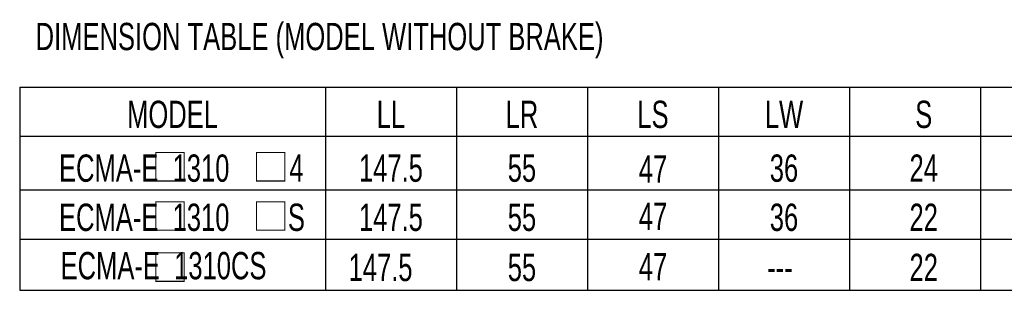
# Model space of a CAD drawing. Header units: millimetres. Extents: x -95 to 535, y -111 to 334.
# Tile 3 of 20: x 25 to 115, y 121 to 146. Entities that reach past the tile are written whole.
import ezdxf
from ezdxf.enums import TextEntityAlignment as Align

# ---------------------------------------------------------------- set-up
doc = ezdxf.new("R2010")
doc.units = ezdxf.units.MM
doc.header["$LTSCALE"] = 23.1
doc.layers.get('0').update_dxf_attribs({"linetype": 'CONTINUOUS'})
doc.styles.get("Standard").update_dxf_attribs({"font": 'txt', "width": 0.7})

msp = doc.modelspace()

# ---------------------------------------------------------------- linework, layer by layer
at = {"color": 7, "linetype": 'Continuous'}
for p, q in [((24.9352, 139.9621), (184.9352, 139.9621)), ((24.9352, 139.9621), (24.9352, 121.3505)), ((52.9352, 139.9621), (52.9352, 121.3505)), ((64.9352, 139.9621), (64.9352, 121.3505)), ((76.9352, 139.9621), (76.9352, 121.3505)), ((88.9352, 139.9621), (88.9352, 121.3505)), ((100.9352, 139.9621), (100.9352, 121.3505)), ((112.9352, 139.9621), (112.9352, 121.3505)), ((24.9352, 135.4621), (184.9352, 135.4621)), ((24.9352, 130.5371), (184.9352, 130.5371)), ((24.9352, 126.0371), (184.9352, 126.0371)), ((24.9352, 121.3505), (184.9352, 121.3505))]:
    msp.add_line(p, q, dxfattribs=at)
at = {"color": 7, "linetype": 'Continuous', "lineweight": 0, "const_width": 0.1}
for points in [[(37.3935, 131.3556), (39.9977, 131.3556), (39.9977, 133.9598), (37.3935, 133.9598), (37.3935, 131.3556)], [(46.618, 131.3556), (49.2222, 131.3556), (49.2222, 133.9598), (46.618, 133.9598), (46.618, 131.3556)], [(37.3935, 126.8556), (39.9977, 126.8556), (39.9977, 129.4598), (37.3935, 129.4598), (37.3935, 126.8556)], [(46.618, 126.8556), (49.2222, 126.8556), (49.2222, 129.4598), (46.618, 129.4598), (46.618, 126.8556)], [(37.3935, 122.172), (39.9977, 122.172), (39.9977, 124.7762), (37.3935, 124.7762), (37.3935, 122.172)]]:
    msp.add_lwpolyline(points, dxfattribs=at)

# ---------------------------------------------------------------- texts
at = {"color": 7, "linetype": 'Continuous', "width": 0.7}
msp.add_text('DIMENSION TABLE (MODEL WITHOUT BRAKE)', height=2.5, dxfattribs=at).set_placement((26.3959, 143.3405))
for s, p in [('MODEL', (38.9352, 136.2121)), ('LL', (58.9352, 136.2121)), ('LR', (70.9352, 136.2121)), ('LS', (82.9352, 136.2121)), ('LW', (94.9352, 136.2121)), ('S', (107.7339, 136.2121)), ('147.5', (58.9352, 131.2871)), ('55', (70.9352, 131.2871)), ('47', (82.9352, 131.2053)), ('36', (94.9352, 131.2871)), ('24', (107.7339, 131.2871)), ('147.5', (58.9352, 126.7871)), ('55', (70.9352, 126.7871)), ('47', (82.9352, 126.8636)), ('36', (94.9352, 126.7871)), ('22', (107.7339, 126.7871)), ('ECMA-E  1310CS', (38.1071, 122.3578)), ('147.5', (57.9836, 122.1924)), ('55', (70.9352, 122.1924)), ('47', (82.9352, 122.2688)), ('22', (107.7339, 122.1924)), ('---', (94.5639, 122.1924))]:
    msp.add_text(s, height=2.5, dxfattribs=at).set_placement(p, align=Align.CENTER)
at = {"color": 7, "linetype": 'Continuous', "lineweight": 0, "char_height": 2.5, "attachment_point": 2}
for s, insert, width in [('ECMA-E  1310', (36.3415, 133.7871), 19.851866), ('4', (50.279, 133.7871), 19.25), ('ECMA-E  1310', (36.3415, 129.2871), 19.851866), ('S', (50.279, 129.2871), 19.25)]:
    msp.add_mtext(s, dxfattribs=dict(at, insert=insert, width=width))

doc.saveas('drawing.dxf')
